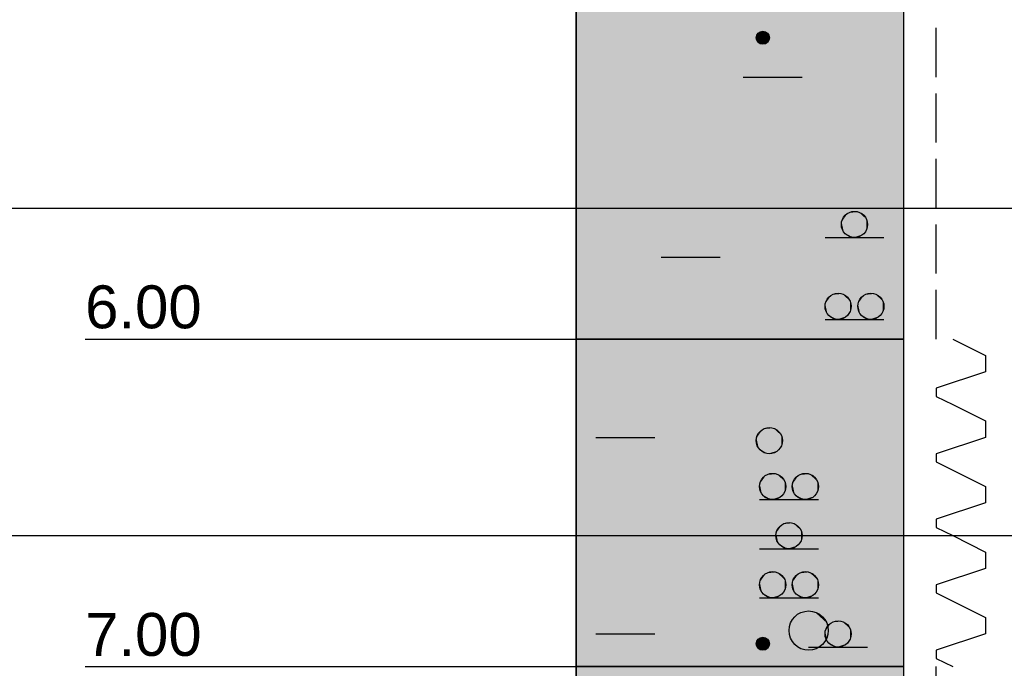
# Model space of a CAD drawing. Extents: x 20 to 841, y 890 to 1189.
# Tile 24 of 50: x 209 to 239, y 1089 to 1109. Entities that reach past the tile are written whole.
import ezdxf

# ---------------------------------------------------------------- set-up
doc = ezdxf.new("R2010")
doc.units = 0
doc.styles.add('Arial', font='Arial')

msp = doc.modelspace()

# ---------------------------------------------------------------- linework, layer by layer
at = {"layer": 'WBMassGr', "color": 7, "linetype": 'CONTINUOUS'}
for points in [[(46, 1103), (705, 1103)], [(46, 1093), (705, 1093)]]:
    msp.add_lwpolyline(points, dxfattribs=at)
at = {"layer": 'WBObjGr', "color": 7, "linetype": 'CONTINUOUS'}
for points in [[(225.794, 1159), (225.794, 959)], [(235.794, 1159), (235.794, 959)], [(210.794, 1099), (220.794, 1099), (223.794, 1099), (225.794, 1099)], [(235.794, 1099), (225.794, 1099)], [(210.794, 1089), (220.794, 1089), (223.794, 1089), (225.794, 1089)], [(235.794, 1089), (225.794, 1089)]]:
    msp.add_lwpolyline(points, dxfattribs=at)
at = {"layer": 'WBObjSy', "color": 7, "linetype": 'CONTINUOUS'}
for points in [[(225.794, 1099), (225.794, 1126), (235.794, 1126), (235.794, 1099), (225.794, 1099)], [(236.794, 1107), (236.794, 1108.5)], [(230.894, 1107), (232.694, 1107)], [(236.794, 1105), (236.794, 1106.5)], [(236.794, 1103), (236.794, 1104.5)], [(236.794, 1101), (236.794, 1102.5)], [(233.394, 1102.1), (235.194, 1102.1)], [(228.394, 1101.5), (230.194, 1101.5)], [(236.794, 1099), (236.794, 1100.5)], [(233.394, 1099.6), (235.194, 1099.6)], [(225.794, 1089), (225.794, 1099), (235.794, 1099), (235.794, 1089), (225.794, 1089)], [(237.294, 1099), (238.294, 1098.5)], [(238.294, 1098.5), (238.294, 1098)], [(238.294, 1098), (236.794, 1097.5)], [(236.794, 1097.5), (236.794, 1097.25)], [(236.794, 1097.25), (237.294, 1097)], [(237.294, 1097), (238.294, 1096.5)], [(238.294, 1096.5), (238.294, 1096)], [(226.394, 1096), (228.194, 1096)], [(238.294, 1096), (236.794, 1095.5)], [(236.794, 1095.5), (236.794, 1095.25)], [(236.794, 1095.25), (237.294, 1095)], [(237.294, 1095), (238.294, 1094.5)], [(238.294, 1094.5), (238.294, 1094)], [(231.394, 1094.1), (233.194, 1094.1)], [(238.294, 1094), (236.794, 1093.5)], [(236.794, 1093.5), (236.794, 1093.25)], [(233.894, 1093), (235.694, 1093)], [(236.794, 1093.25), (237.294, 1093)], [(237.294, 1093), (238.294, 1092.5)], [(231.394, 1092.6), (233.194, 1092.6)], [(238.294, 1092.5), (238.294, 1092)], [(238.294, 1092), (236.794, 1091.5)], [(236.794, 1091.5), (236.794, 1091.25)], [(236.794, 1091.25), (237.294, 1091)], [(231.394, 1091.1), (233.194, 1091.1)], [(237.294, 1091), (238.294, 1090.5)], [(238.294, 1090.5), (238.294, 1090)], [(226.394, 1090), (228.194, 1090)], [(238.294, 1090), (236.794, 1089.5)], [(232.894, 1089.6), (234.694, 1089.6)], [(236.794, 1089.5), (236.794, 1089.25)], [(236.794, 1089.25), (237.294, 1089)], [(225.794, 1086), (225.794, 1089), (235.794, 1089), (235.794, 1086), (225.794, 1086)], [(236.794, 1088), (236.794, 1089)]]:
    msp.add_lwpolyline(points, dxfattribs=at)
for centre, radius in [((231.494, 1108.2), 0.2), ((234.294, 1102.5), 0.4), ((233.794, 1100), 0.4), ((234.794, 1100), 0.4), ((231.694, 1095.9), 0.4), ((231.794, 1094.5), 0.4), ((232.794, 1094.5), 0.4), ((232.294, 1093), 0.4), ((231.794, 1091.5), 0.4), ((232.794, 1091.5), 0.4), ((232.894, 1090.1), 0.6), ((233.794, 1090), 0.4), ((231.494, 1089.7), 0.2)]:
    msp.add_circle(centre, radius, dxfattribs=at)
at = {"layer": 'WBObjSy', "color": 130, "linetype": 'CONTINUOUS'}
for points in [[(225.794, 1099), (225.794, 1126), (235.794, 1099), (235.794, 1126)], [(225.794, 1089), (225.794, 1099), (235.794, 1089), (235.794, 1099)], [(225.794, 1086), (225.794, 1089), (235.794, 1086), (235.794, 1089)]]:
    msp.add_solid(points, dxfattribs=at)
at = {"layer": 'WBObjSy', "color": 7, "linetype": 'CONTINUOUS'}
for points in [[(231.394, 1108.37), (231.332, 1108.32), (231.298, 1108.24)], [(231.394, 1108.37), (231.298, 1108.24), (231.332, 1108.08)], [(231.394, 1108.37), (231.36, 1108.35), (231.332, 1108.32)], [(231.394, 1108.37), (231.332, 1108.08), (231.628, 1108.05)], [(231.473, 1108.4), (231.432, 1108.39), (231.394, 1108.37)], [(231.556, 1108.39), (231.473, 1108.4), (231.394, 1108.37)], [(231.676, 1108.28), (231.556, 1108.39), (231.394, 1108.37)], [(231.628, 1108.05), (231.676, 1108.28), (231.394, 1108.37)], [(231.556, 1108.39), (231.515, 1108.4), (231.473, 1108.4)], [(231.628, 1108.35), (231.594, 1108.37), (231.556, 1108.39)], [(231.676, 1108.28), (231.628, 1108.35), (231.556, 1108.39)], [(231.676, 1108.28), (231.656, 1108.32), (231.628, 1108.35)], [(231.298, 1108.24), (231.294, 1108.2), (231.298, 1108.16)], [(231.332, 1108.32), (231.311, 1108.28), (231.298, 1108.24)], [(231.298, 1108.24), (231.298, 1108.16), (231.332, 1108.08)], [(231.298, 1108.16), (231.311, 1108.12), (231.332, 1108.08)], [(231.332, 1108.08), (231.36, 1108.05), (231.394, 1108.03)], [(231.332, 1108.08), (231.394, 1108.03), (231.473, 1108)], [(231.332, 1108.08), (231.473, 1108), (231.628, 1108.05)], [(231.473, 1108), (231.556, 1108.01), (231.628, 1108.05)], [(231.556, 1108.01), (231.594, 1108.03), (231.628, 1108.05)], [(231.628, 1108.05), (231.676, 1108.12), (231.676, 1108.28)], [(231.628, 1108.05), (231.656, 1108.08), (231.676, 1108.12)], [(231.694, 1108.2), (231.689, 1108.24), (231.676, 1108.28)], [(231.676, 1108.12), (231.694, 1108.2), (231.676, 1108.28)], [(231.394, 1108.03), (231.432, 1108.01), (231.473, 1108)], [(231.473, 1108), (231.515, 1108), (231.556, 1108.01)], [(234.094, 1102.85), (233.97, 1102.74), (233.902, 1102.58)], [(234.094, 1102.85), (233.902, 1102.58), (233.97, 1102.26)], [(233.97, 1102.74), (233.928, 1102.66), (233.902, 1102.58)], [(234.094, 1102.85), (234.026, 1102.8), (233.97, 1102.74)], [(234.094, 1102.85), (233.97, 1102.26), (234.561, 1102.2)], [(234.252, 1102.9), (234.17, 1102.88), (234.094, 1102.85)], [(234.417, 1102.88), (234.252, 1102.9), (234.094, 1102.85)], [(234.659, 1102.66), (234.417, 1102.88), (234.094, 1102.85)], [(234.561, 1102.2), (234.659, 1102.66), (234.094, 1102.85)], [(234.417, 1102.88), (234.336, 1102.9), (234.252, 1102.9)], [(234.561, 1102.8), (234.494, 1102.85), (234.417, 1102.88)], [(234.659, 1102.66), (234.561, 1102.8), (234.417, 1102.88)], [(234.659, 1102.66), (234.617, 1102.74), (234.561, 1102.8)], [(234.561, 1102.2), (234.659, 1102.34), (234.659, 1102.66)], [(234.694, 1102.5), (234.685, 1102.58), (234.659, 1102.66)], [(234.659, 1102.34), (234.694, 1102.5), (234.659, 1102.66)], [(233.902, 1102.58), (233.894, 1102.5), (233.902, 1102.42)], [(233.902, 1102.58), (233.902, 1102.42), (233.97, 1102.26)], [(233.902, 1102.42), (233.928, 1102.34), (233.97, 1102.26)], [(234.561, 1102.2), (234.617, 1102.26), (234.659, 1102.34)], [(233.97, 1102.26), (234.026, 1102.2), (234.094, 1102.15)], [(233.97, 1102.26), (234.094, 1102.15), (234.252, 1102.1)], [(233.97, 1102.26), (234.252, 1102.1), (234.561, 1102.2)], [(234.094, 1102.15), (234.17, 1102.12), (234.252, 1102.1)], [(234.252, 1102.1), (234.417, 1102.12), (234.561, 1102.2)], [(234.252, 1102.1), (234.336, 1102.1), (234.417, 1102.12)], [(234.417, 1102.12), (234.494, 1102.15), (234.561, 1102.2)], [(233.594, 1100.35), (233.47, 1100.24), (233.402, 1100.08)], [(233.594, 1100.35), (233.402, 1100.08), (233.47, 1099.76)], [(233.47, 1100.24), (233.428, 1100.16), (233.402, 1100.08)], [(233.594, 1100.35), (233.526, 1100.3), (233.47, 1100.24)], [(233.594, 1100.35), (233.47, 1099.76), (234.061, 1099.7)], [(233.752, 1100.4), (233.67, 1100.38), (233.594, 1100.35)], [(233.917, 1100.38), (233.752, 1100.4), (233.594, 1100.35)], [(234.159, 1100.16), (233.917, 1100.38), (233.594, 1100.35)], [(234.061, 1099.7), (234.159, 1100.16), (233.594, 1100.35)], [(233.917, 1100.38), (233.836, 1100.4), (233.752, 1100.4)], [(234.061, 1100.3), (233.994, 1100.35), (233.917, 1100.38)], [(234.159, 1100.16), (234.061, 1100.3), (233.917, 1100.38)], [(234.159, 1100.16), (234.117, 1100.24), (234.061, 1100.3)], [(234.594, 1100.35), (234.47, 1100.24), (234.402, 1100.08)], [(234.594, 1100.35), (234.402, 1100.08), (234.47, 1099.76)], [(234.47, 1100.24), (234.428, 1100.16), (234.402, 1100.08)], [(234.594, 1100.35), (234.526, 1100.3), (234.47, 1100.24)], [(234.594, 1100.35), (234.47, 1099.76), (235.061, 1099.7)], [(234.752, 1100.4), (234.67, 1100.38), (234.594, 1100.35)], [(234.917, 1100.38), (234.752, 1100.4), (234.594, 1100.35)], [(235.159, 1100.16), (234.917, 1100.38), (234.594, 1100.35)], [(235.061, 1099.7), (235.159, 1100.16), (234.594, 1100.35)], [(234.917, 1100.38), (234.836, 1100.4), (234.752, 1100.4)], [(235.061, 1100.3), (234.994, 1100.35), (234.917, 1100.38)], [(235.159, 1100.16), (235.061, 1100.3), (234.917, 1100.38)], [(235.159, 1100.16), (235.117, 1100.24), (235.061, 1100.3)], [(233.402, 1100.08), (233.394, 1100), (233.402, 1099.92)], [(233.402, 1100.08), (233.402, 1099.92), (233.47, 1099.76)], [(233.402, 1099.92), (233.428, 1099.84), (233.47, 1099.76)], [(234.061, 1099.7), (234.159, 1099.84), (234.159, 1100.16)], [(234.194, 1100), (234.185, 1100.08), (234.159, 1100.16)], [(234.159, 1099.84), (234.194, 1100), (234.159, 1100.16)], [(234.402, 1100.08), (234.394, 1100), (234.402, 1099.92)], [(234.402, 1100.08), (234.402, 1099.92), (234.47, 1099.76)], [(234.402, 1099.92), (234.428, 1099.84), (234.47, 1099.76)], [(235.061, 1099.7), (235.159, 1099.84), (235.159, 1100.16)], [(235.194, 1100), (235.185, 1100.08), (235.159, 1100.16)], [(235.159, 1099.84), (235.194, 1100), (235.159, 1100.16)], [(233.47, 1099.76), (233.526, 1099.7), (233.594, 1099.65)], [(233.47, 1099.76), (233.594, 1099.65), (233.752, 1099.6)], [(233.47, 1099.76), (233.752, 1099.6), (234.061, 1099.7)], [(233.594, 1099.65), (233.67, 1099.62), (233.752, 1099.6)], [(233.752, 1099.6), (233.917, 1099.62), (234.061, 1099.7)], [(233.752, 1099.6), (233.836, 1099.6), (233.917, 1099.62)], [(233.917, 1099.62), (233.994, 1099.65), (234.061, 1099.7)], [(234.061, 1099.7), (234.117, 1099.76), (234.159, 1099.84)], [(234.47, 1099.76), (234.526, 1099.7), (234.594, 1099.65)], [(234.47, 1099.76), (234.594, 1099.65), (234.752, 1099.6)], [(234.47, 1099.76), (234.752, 1099.6), (235.061, 1099.7)], [(234.594, 1099.65), (234.67, 1099.62), (234.752, 1099.6)], [(234.752, 1099.6), (234.917, 1099.62), (235.061, 1099.7)], [(234.752, 1099.6), (234.836, 1099.6), (234.917, 1099.62)], [(234.917, 1099.62), (234.994, 1099.65), (235.061, 1099.7)], [(235.061, 1099.7), (235.117, 1099.76), (235.159, 1099.84)], [(231.494, 1096.25), (231.37, 1096.14), (231.302, 1095.98)], [(231.494, 1096.25), (231.302, 1095.98), (231.37, 1095.66)], [(231.37, 1096.14), (231.328, 1096.06), (231.302, 1095.98)], [(231.494, 1096.25), (231.426, 1096.2), (231.37, 1096.14)], [(231.494, 1096.25), (231.37, 1095.66), (231.961, 1095.6)], [(231.652, 1096.3), (231.57, 1096.28), (231.494, 1096.25)], [(231.817, 1096.28), (231.652, 1096.3), (231.494, 1096.25)], [(232.059, 1096.06), (231.817, 1096.28), (231.494, 1096.25)], [(231.961, 1095.6), (232.059, 1096.06), (231.494, 1096.25)], [(231.817, 1096.28), (231.736, 1096.3), (231.652, 1096.3)], [(231.961, 1096.2), (231.894, 1096.25), (231.817, 1096.28)], [(232.059, 1096.06), (231.961, 1096.2), (231.817, 1096.28)], [(232.059, 1096.06), (232.017, 1096.14), (231.961, 1096.2)], [(231.961, 1095.6), (232.059, 1095.74), (232.059, 1096.06)], [(232.094, 1095.9), (232.085, 1095.98), (232.059, 1096.06)], [(232.059, 1095.74), (232.094, 1095.9), (232.059, 1096.06)], [(231.302, 1095.98), (231.294, 1095.9), (231.302, 1095.82)], [(231.302, 1095.98), (231.302, 1095.82), (231.37, 1095.66)], [(231.302, 1095.82), (231.328, 1095.74), (231.37, 1095.66)], [(231.961, 1095.6), (232.017, 1095.66), (232.059, 1095.74)], [(231.37, 1095.66), (231.426, 1095.6), (231.494, 1095.55)], [(231.37, 1095.66), (231.494, 1095.55), (231.652, 1095.5)], [(231.37, 1095.66), (231.652, 1095.5), (231.961, 1095.6)], [(231.494, 1095.55), (231.57, 1095.52), (231.652, 1095.5)], [(231.652, 1095.5), (231.817, 1095.52), (231.961, 1095.6)], [(231.652, 1095.5), (231.736, 1095.5), (231.817, 1095.52)], [(231.817, 1095.52), (231.894, 1095.55), (231.961, 1095.6)], [(231.594, 1094.85), (231.47, 1094.74), (231.402, 1094.58)], [(231.594, 1094.85), (231.402, 1094.58), (231.47, 1094.26)], [(231.594, 1094.85), (231.526, 1094.8), (231.47, 1094.74)], [(231.594, 1094.85), (231.47, 1094.26), (232.061, 1094.2)], [(231.752, 1094.9), (231.67, 1094.88), (231.594, 1094.85)], [(231.917, 1094.88), (231.752, 1094.9), (231.594, 1094.85)], [(232.159, 1094.66), (231.917, 1094.88), (231.594, 1094.85)], [(232.061, 1094.2), (232.159, 1094.66), (231.594, 1094.85)], [(231.917, 1094.88), (231.836, 1094.9), (231.752, 1094.9)], [(232.061, 1094.8), (231.994, 1094.85), (231.917, 1094.88)], [(232.159, 1094.66), (232.061, 1094.8), (231.917, 1094.88)], [(232.159, 1094.66), (232.117, 1094.74), (232.061, 1094.8)], [(232.594, 1094.85), (232.47, 1094.74), (232.402, 1094.58)], [(232.594, 1094.85), (232.402, 1094.58), (232.47, 1094.26)], [(232.594, 1094.85), (232.526, 1094.8), (232.47, 1094.74)], [(232.594, 1094.85), (232.47, 1094.26), (233.061, 1094.2)], [(232.752, 1094.9), (232.67, 1094.88), (232.594, 1094.85)], [(232.917, 1094.88), (232.752, 1094.9), (232.594, 1094.85)], [(233.159, 1094.66), (232.917, 1094.88), (232.594, 1094.85)], [(233.061, 1094.2), (233.159, 1094.66), (232.594, 1094.85)], [(232.917, 1094.88), (232.836, 1094.9), (232.752, 1094.9)], [(233.061, 1094.8), (232.994, 1094.85), (232.917, 1094.88)], [(233.159, 1094.66), (233.061, 1094.8), (232.917, 1094.88)], [(233.159, 1094.66), (233.117, 1094.74), (233.061, 1094.8)], [(231.402, 1094.58), (231.394, 1094.5), (231.402, 1094.42)], [(231.47, 1094.74), (231.428, 1094.66), (231.402, 1094.58)], [(231.402, 1094.58), (231.402, 1094.42), (231.47, 1094.26)], [(232.061, 1094.2), (232.159, 1094.34), (232.159, 1094.66)], [(232.194, 1094.5), (232.185, 1094.58), (232.159, 1094.66)], [(232.159, 1094.34), (232.194, 1094.5), (232.159, 1094.66)], [(232.402, 1094.58), (232.394, 1094.5), (232.402, 1094.42)], [(232.47, 1094.74), (232.428, 1094.66), (232.402, 1094.58)], [(232.402, 1094.58), (232.402, 1094.42), (232.47, 1094.26)], [(233.061, 1094.2), (233.159, 1094.34), (233.159, 1094.66)], [(233.194, 1094.5), (233.185, 1094.58), (233.159, 1094.66)], [(233.159, 1094.34), (233.194, 1094.5), (233.159, 1094.66)], [(231.402, 1094.42), (231.428, 1094.34), (231.47, 1094.26)], [(231.47, 1094.26), (231.526, 1094.2), (231.594, 1094.15)], [(231.47, 1094.26), (231.594, 1094.15), (231.752, 1094.1)], [(231.47, 1094.26), (231.752, 1094.1), (232.061, 1094.2)], [(231.752, 1094.1), (231.917, 1094.12), (232.061, 1094.2)], [(231.917, 1094.12), (231.994, 1094.15), (232.061, 1094.2)], [(232.061, 1094.2), (232.117, 1094.26), (232.159, 1094.34)], [(232.402, 1094.42), (232.428, 1094.34), (232.47, 1094.26)], [(232.47, 1094.26), (232.526, 1094.2), (232.594, 1094.15)], [(232.47, 1094.26), (232.594, 1094.15), (232.752, 1094.1)], [(232.47, 1094.26), (232.752, 1094.1), (233.061, 1094.2)], [(232.752, 1094.1), (232.917, 1094.12), (233.061, 1094.2)], [(232.917, 1094.12), (232.994, 1094.15), (233.061, 1094.2)], [(233.061, 1094.2), (233.117, 1094.26), (233.159, 1094.34)], [(231.594, 1094.15), (231.67, 1094.12), (231.752, 1094.1)], [(231.752, 1094.1), (231.836, 1094.1), (231.917, 1094.12)], [(232.594, 1094.15), (232.67, 1094.12), (232.752, 1094.1)], [(232.752, 1094.1), (232.836, 1094.1), (232.917, 1094.12)], [(232.094, 1093.35), (231.97, 1093.24), (231.902, 1093.08)], [(232.094, 1093.35), (231.902, 1093.08), (231.97, 1092.76)], [(232.094, 1093.35), (232.026, 1093.3), (231.97, 1093.24)], [(232.094, 1093.35), (231.97, 1092.76), (232.561, 1092.7)], [(232.252, 1093.4), (232.17, 1093.38), (232.094, 1093.35)], [(232.417, 1093.38), (232.252, 1093.4), (232.094, 1093.35)], [(232.659, 1093.16), (232.417, 1093.38), (232.094, 1093.35)], [(232.561, 1092.7), (232.659, 1093.16), (232.094, 1093.35)], [(232.417, 1093.38), (232.336, 1093.4), (232.252, 1093.4)], [(232.561, 1093.3), (232.494, 1093.35), (232.417, 1093.38)], [(232.659, 1093.16), (232.561, 1093.3), (232.417, 1093.38)], [(232.659, 1093.16), (232.617, 1093.24), (232.561, 1093.3)], [(231.902, 1093.08), (231.894, 1093), (231.902, 1092.92)], [(231.97, 1093.24), (231.928, 1093.16), (231.902, 1093.08)], [(231.902, 1093.08), (231.902, 1092.92), (231.97, 1092.76)], [(232.561, 1092.7), (232.659, 1092.84), (232.659, 1093.16)], [(232.694, 1093), (232.685, 1093.08), (232.659, 1093.16)], [(232.659, 1092.84), (232.694, 1093), (232.659, 1093.16)], [(231.902, 1092.92), (231.928, 1092.84), (231.97, 1092.76)], [(231.97, 1092.76), (232.026, 1092.7), (232.094, 1092.65)], [(231.97, 1092.76), (232.094, 1092.65), (232.252, 1092.6)], [(231.97, 1092.76), (232.252, 1092.6), (232.561, 1092.7)], [(232.252, 1092.6), (232.417, 1092.62), (232.561, 1092.7)], [(232.417, 1092.62), (232.494, 1092.65), (232.561, 1092.7)], [(232.561, 1092.7), (232.617, 1092.76), (232.659, 1092.84)], [(232.094, 1092.65), (232.17, 1092.62), (232.252, 1092.6)], [(232.252, 1092.6), (232.336, 1092.6), (232.417, 1092.62)], [(231.594, 1091.85), (231.47, 1091.74), (231.402, 1091.58)], [(231.594, 1091.85), (231.402, 1091.58), (231.47, 1091.26)], [(231.594, 1091.85), (231.526, 1091.8), (231.47, 1091.74)], [(231.594, 1091.85), (231.47, 1091.26), (232.061, 1091.2)], [(231.752, 1091.9), (231.67, 1091.88), (231.594, 1091.85)], [(231.917, 1091.88), (231.752, 1091.9), (231.594, 1091.85)], [(232.159, 1091.66), (231.917, 1091.88), (231.594, 1091.85)], [(232.061, 1091.2), (232.159, 1091.66), (231.594, 1091.85)], [(231.917, 1091.88), (231.836, 1091.9), (231.752, 1091.9)], [(232.061, 1091.8), (231.994, 1091.85), (231.917, 1091.88)], [(232.159, 1091.66), (232.061, 1091.8), (231.917, 1091.88)], [(232.159, 1091.66), (232.117, 1091.74), (232.061, 1091.8)], [(232.594, 1091.85), (232.47, 1091.74), (232.402, 1091.58)], [(232.594, 1091.85), (232.402, 1091.58), (232.47, 1091.26)], [(232.594, 1091.85), (232.526, 1091.8), (232.47, 1091.74)], [(232.594, 1091.85), (232.47, 1091.26), (233.061, 1091.2)], [(232.752, 1091.9), (232.67, 1091.88), (232.594, 1091.85)], [(232.917, 1091.88), (232.752, 1091.9), (232.594, 1091.85)], [(233.159, 1091.66), (232.917, 1091.88), (232.594, 1091.85)], [(233.061, 1091.2), (233.159, 1091.66), (232.594, 1091.85)], [(232.917, 1091.88), (232.836, 1091.9), (232.752, 1091.9)], [(233.061, 1091.8), (232.994, 1091.85), (232.917, 1091.88)], [(233.159, 1091.66), (233.061, 1091.8), (232.917, 1091.88)], [(233.159, 1091.66), (233.117, 1091.74), (233.061, 1091.8)], [(231.402, 1091.58), (231.394, 1091.5), (231.402, 1091.42)], [(231.47, 1091.74), (231.428, 1091.66), (231.402, 1091.58)], [(231.402, 1091.58), (231.402, 1091.42), (231.47, 1091.26)], [(232.061, 1091.2), (232.159, 1091.34), (232.159, 1091.66)], [(232.194, 1091.5), (232.185, 1091.58), (232.159, 1091.66)], [(232.159, 1091.34), (232.194, 1091.5), (232.159, 1091.66)], [(232.402, 1091.58), (232.394, 1091.5), (232.402, 1091.42)], [(232.47, 1091.74), (232.428, 1091.66), (232.402, 1091.58)], [(232.402, 1091.58), (232.402, 1091.42), (232.47, 1091.26)], [(233.061, 1091.2), (233.159, 1091.34), (233.159, 1091.66)], [(233.194, 1091.5), (233.185, 1091.58), (233.159, 1091.66)], [(233.159, 1091.34), (233.194, 1091.5), (233.159, 1091.66)], [(231.402, 1091.42), (231.428, 1091.34), (231.47, 1091.26)], [(231.47, 1091.26), (231.526, 1091.2), (231.594, 1091.15)], [(231.47, 1091.26), (231.594, 1091.15), (231.752, 1091.1)], [(231.47, 1091.26), (231.752, 1091.1), (232.061, 1091.2)], [(231.752, 1091.1), (231.917, 1091.12), (232.061, 1091.2)], [(231.917, 1091.12), (231.994, 1091.15), (232.061, 1091.2)], [(232.061, 1091.2), (232.117, 1091.26), (232.159, 1091.34)], [(232.402, 1091.42), (232.428, 1091.34), (232.47, 1091.26)], [(232.47, 1091.26), (232.526, 1091.2), (232.594, 1091.15)], [(232.47, 1091.26), (232.594, 1091.15), (232.752, 1091.1)], [(232.47, 1091.26), (232.752, 1091.1), (233.061, 1091.2)], [(232.752, 1091.1), (232.917, 1091.12), (233.061, 1091.2)], [(232.917, 1091.12), (232.994, 1091.15), (233.061, 1091.2)], [(233.061, 1091.2), (233.117, 1091.26), (233.159, 1091.34)], [(231.594, 1091.15), (231.67, 1091.12), (231.752, 1091.1)], [(231.752, 1091.1), (231.836, 1091.1), (231.917, 1091.12)], [(232.594, 1091.15), (232.67, 1091.12), (232.752, 1091.1)], [(232.752, 1091.1), (232.836, 1091.1), (232.917, 1091.12)], [(232.594, 1090.62), (232.408, 1090.45), (232.307, 1090.22)], [(232.594, 1090.62), (232.307, 1090.22), (232.408, 1089.75)], [(232.594, 1090.62), (232.492, 1090.55), (232.408, 1090.45)], [(232.594, 1090.62), (232.408, 1089.75), (233.295, 1089.65)], [(232.831, 1090.7), (232.708, 1090.67), (232.594, 1090.62)], [(233.079, 1090.67), (232.831, 1090.7), (232.594, 1090.62)], [(233.442, 1090.34), (233.079, 1090.67), (232.594, 1090.62)], [(233.295, 1089.65), (233.442, 1090.34), (232.594, 1090.62)], [(233.079, 1090.67), (232.956, 1090.7), (232.831, 1090.7)], [(233.295, 1090.55), (233.194, 1090.62), (233.079, 1090.67)], [(233.442, 1090.34), (233.295, 1090.55), (233.079, 1090.67)], [(232.408, 1090.45), (232.346, 1090.34), (232.307, 1090.22)], [(233.442, 1090.34), (233.379, 1090.45), (233.295, 1090.55)], [(233.295, 1089.65), (233.442, 1089.86), (233.442, 1090.34)], [(233.594, 1090.35), (233.47, 1090.24), (233.402, 1090.08)], [(233.594, 1090.35), (233.402, 1090.08), (233.47, 1089.76)], [(233.494, 1090.1), (233.481, 1090.22), (233.442, 1090.34)], [(233.442, 1089.86), (233.494, 1090.1), (233.442, 1090.34)], [(233.594, 1090.35), (233.526, 1090.3), (233.47, 1090.24)], [(233.594, 1090.35), (233.47, 1089.76), (234.061, 1089.7)], [(233.752, 1090.4), (233.67, 1090.38), (233.594, 1090.35)], [(233.917, 1090.38), (233.752, 1090.4), (233.594, 1090.35)], [(234.159, 1090.16), (233.917, 1090.38), (233.594, 1090.35)], [(234.061, 1089.7), (234.159, 1090.16), (233.594, 1090.35)], [(233.917, 1090.38), (233.836, 1090.4), (233.752, 1090.4)], [(234.061, 1090.3), (233.994, 1090.35), (233.917, 1090.38)], [(234.159, 1090.16), (234.061, 1090.3), (233.917, 1090.38)], [(234.159, 1090.16), (234.117, 1090.24), (234.061, 1090.3)], [(232.307, 1090.22), (232.294, 1090.1), (232.307, 1089.98)], [(232.307, 1090.22), (232.307, 1089.98), (232.408, 1089.75)], [(233.402, 1090.08), (233.394, 1090), (233.402, 1089.92)], [(233.47, 1090.24), (233.428, 1090.16), (233.402, 1090.08)], [(233.402, 1090.08), (233.402, 1089.92), (233.47, 1089.76)], [(234.061, 1089.7), (234.159, 1089.84), (234.159, 1090.16)], [(234.194, 1090), (234.185, 1090.08), (234.159, 1090.16)], [(234.159, 1089.84), (234.194, 1090), (234.159, 1090.16)], [(231.298, 1089.74), (231.294, 1089.7), (231.298, 1089.66)], [(231.394, 1089.87), (231.332, 1089.82), (231.298, 1089.74)], [(231.394, 1089.87), (231.298, 1089.74), (231.332, 1089.58)], [(231.332, 1089.82), (231.311, 1089.78), (231.298, 1089.74)], [(231.298, 1089.74), (231.298, 1089.66), (231.332, 1089.58)], [(231.394, 1089.87), (231.36, 1089.85), (231.332, 1089.82)], [(231.394, 1089.87), (231.332, 1089.58), (231.628, 1089.55)], [(231.473, 1089.9), (231.432, 1089.89), (231.394, 1089.87)], [(231.556, 1089.89), (231.473, 1089.9), (231.394, 1089.87)], [(231.676, 1089.78), (231.556, 1089.89), (231.394, 1089.87)], [(231.628, 1089.55), (231.676, 1089.78), (231.394, 1089.87)], [(231.556, 1089.89), (231.515, 1089.9), (231.473, 1089.9)], [(231.628, 1089.85), (231.594, 1089.87), (231.556, 1089.89)], [(231.676, 1089.78), (231.628, 1089.85), (231.556, 1089.89)], [(231.676, 1089.78), (231.656, 1089.82), (231.628, 1089.85)], [(231.628, 1089.55), (231.676, 1089.62), (231.676, 1089.78)], [(231.694, 1089.7), (231.689, 1089.74), (231.676, 1089.78)], [(231.676, 1089.62), (231.694, 1089.7), (231.676, 1089.78)], [(232.307, 1089.98), (232.346, 1089.86), (232.408, 1089.75)], [(232.408, 1089.75), (232.492, 1089.65), (232.594, 1089.58)], [(232.408, 1089.75), (232.594, 1089.58), (232.831, 1089.5)], [(232.408, 1089.75), (232.831, 1089.5), (233.295, 1089.65)], [(233.295, 1089.65), (233.379, 1089.75), (233.442, 1089.86)], [(233.402, 1089.92), (233.428, 1089.84), (233.47, 1089.76)], [(233.47, 1089.76), (233.526, 1089.7), (233.594, 1089.65)], [(233.47, 1089.76), (233.594, 1089.65), (233.752, 1089.6)], [(233.47, 1089.76), (233.752, 1089.6), (234.061, 1089.7)], [(233.752, 1089.6), (233.917, 1089.62), (234.061, 1089.7)], [(233.917, 1089.62), (233.994, 1089.65), (234.061, 1089.7)], [(234.061, 1089.7), (234.117, 1089.76), (234.159, 1089.84)], [(231.298, 1089.66), (231.311, 1089.62), (231.332, 1089.58)], [(231.332, 1089.58), (231.36, 1089.55), (231.394, 1089.53)], [(231.332, 1089.58), (231.394, 1089.53), (231.473, 1089.5)], [(231.332, 1089.58), (231.473, 1089.5), (231.628, 1089.55)], [(231.394, 1089.53), (231.432, 1089.51), (231.473, 1089.5)], [(231.473, 1089.5), (231.556, 1089.51), (231.628, 1089.55)], [(231.473, 1089.5), (231.515, 1089.5), (231.556, 1089.51)], [(231.556, 1089.51), (231.594, 1089.53), (231.628, 1089.55)], [(231.628, 1089.55), (231.656, 1089.58), (231.676, 1089.62)], [(232.594, 1089.58), (232.708, 1089.53), (232.831, 1089.5)], [(232.831, 1089.5), (233.079, 1089.53), (233.295, 1089.65)], [(232.831, 1089.5), (232.956, 1089.5), (233.079, 1089.53)], [(233.079, 1089.53), (233.194, 1089.58), (233.295, 1089.65)], [(233.594, 1089.65), (233.67, 1089.62), (233.752, 1089.6)], [(233.752, 1089.6), (233.836, 1089.6), (233.917, 1089.62)]]:
    msp.add_solid(points, dxfattribs=at)

# ---------------------------------------------------------------- texts
at = {"layer": 'WBObjTx', "color": 7, "style": 'Arial'}
for s, p in [('6.00', (210.794, 1099.33)), ('7.00', (210.794, 1089.33))]:
    msp.add_text(s, height=1.3088, dxfattribs=at).set_placement(p)

doc.saveas('drawing.dxf')
